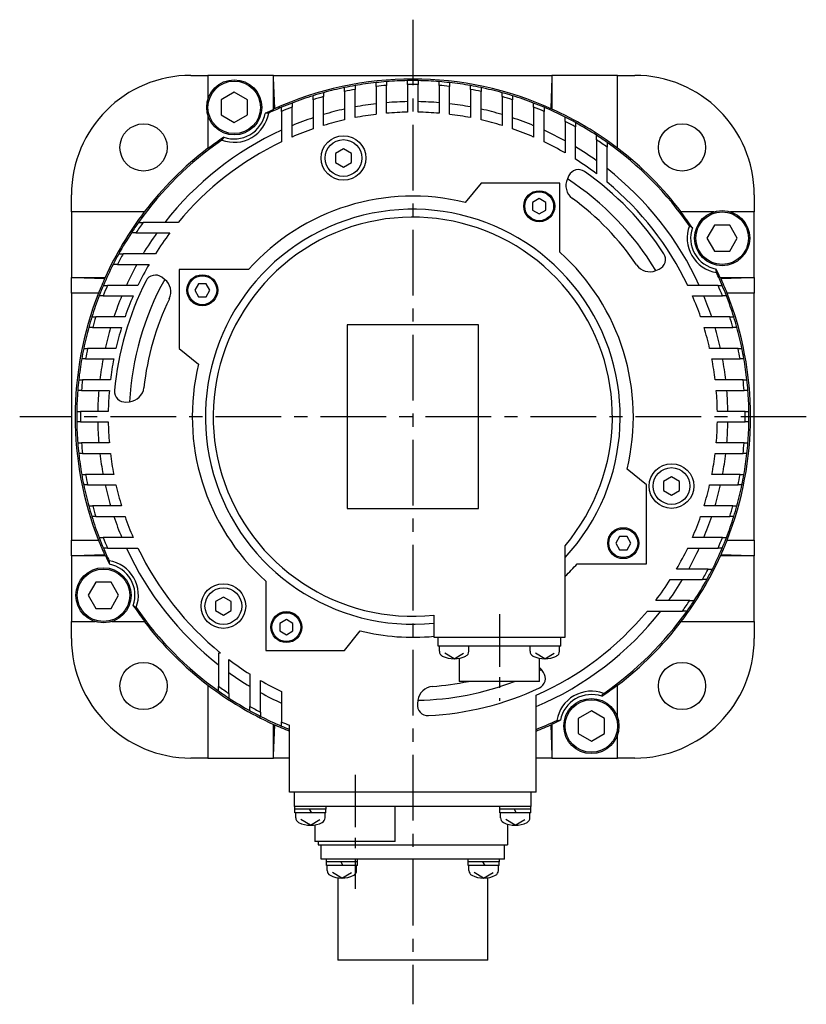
# Model space of a CAD drawing. Extents: x -443 to 613, y -303 to 271.
# Tile 1 of 4: x -443 to -293, y -112 to 76. Entities that reach past the tile are written whole.
import ezdxf

# ---------------------------------------------------------------- set-up
doc = ezdxf.new("R2010")
doc.units = 0
doc.linetypes.add('CENTER', pattern=[2, 1.25, -0.25, 0.25, -0.25])
doc.layers.add('CENTER', color=6, linetype='CENTER')
doc.layers.add('OUTLINE', color=7, linetype='CONTINUOUS')

msp = doc.modelspace()

# ---------------------------------------------------------------- linework, layer by layer
at = {"layer": 'CENTER', "ltscale": 10}
for p, q in [((-368.14, 75.6), (-368.14, -111.89)), ((-293.21, 0), (-442.99, 0))]:
    msp.add_line(p, q, dxfattribs=at)
at = {"layer": 'CENTER', "ltscale": 8}
for p, q in [((-351.64, -37.6), (-351.64, -54.12)), ((-379.14, -68.18), (-379.14, -89.9))]:
    msp.add_line(p, q, dxfattribs=at)
at = {"layer": 'OUTLINE'}
for p, q in [((-410.39, 65), (-407.14, 65)), ((-394.64, 65), (-407.14, 65)), ((-407.14, 65), (-407.14, 60.5)), ((-394.64, 65), (-341.64, 65)), ((-394.64, 58.52), (-394.64, 65)), ((-394.44, 58.68), (-394.64, 64.5)), ((-373.14, 63.8), (-373.14, 63.08)), ((-369.14, 63.27), (-369.14, 63.99)), ((-367.14, 63.99), (-367.14, 63.27)), ((-363.14, 63.08), (-363.14, 63.8)), ((-341.64, 64.5), (-341.85, 58.68)), ((-341.64, 65), (-341.64, 58.59)), ((-329.14, 65), (-341.64, 65)), ((-329.14, 65), (-325.89, 65)), ((-329.14, 51.12), (-329.14, 65)), ((-381.14, 61.93), (-381.14, 62.67)), ((-381.14, 61.93), (-381.14, 56.52)), ((-379.14, 63.05), (-379.14, 62.32)), ((-379.14, 56.95), (-379.14, 62.32)), ((-375.14, 62.89), (-375.14, 63.62)), ((-375.14, 62.89), (-375.14, 57.58)), ((-373.14, 57.78), (-373.14, 63.08)), ((-369.14, 63.27), (-369.14, 57.99)), ((-367.14, 57.99), (-367.14, 63.27)), ((-363.14, 63.08), (-363.14, 57.78)), ((-361.14, 63.62), (-361.14, 62.89)), ((-361.14, 57.58), (-361.14, 62.89)), ((-357.14, 62.32), (-357.14, 63.05)), ((-357.14, 62.32), (-357.14, 56.95)), ((-355.14, 62.67), (-355.14, 61.93)), ((-355.14, 56.52), (-355.14, 61.93)), ((-402.14, 61.79), (-404.64, 60.34)), ((-404.64, 60.34), (-404.64, 57.46)), ((-399.64, 60.34), (-402.14, 61.79)), ((-399.64, 57.46), (-399.64, 60.34)), ((-387.14, 60.36), (-387.14, 61.11)), ((-387.14, 60.36), (-387.14, 54.8)), ((-385.14, 61.7), (-385.14, 60.95)), ((-385.14, 55.45), (-385.14, 60.95)), ((-351.14, 60.95), (-351.14, 61.7)), ((-351.14, 60.95), (-351.14, 55.45)), ((-349.14, 61.11), (-349.14, 60.36)), ((-349.14, 54.8), (-349.14, 60.36)), ((-393.14, 58.13), (-393.14, 58.92)), ((-393.14, 58.13), (-393.14, 52.34)), ((-391.14, 59.72), (-391.14, 58.95)), ((-391.14, 53.24), (-391.14, 58.95)), ((-345.14, 58.95), (-345.14, 59.72)), ((-345.14, 58.95), (-345.14, 53.24)), ((-343.14, 58.92), (-343.14, 58.13)), ((-343.14, 52.34), (-343.14, 58.13)), ((-407.14, 57.3), (-407.14, 51.05)), ((-404.64, 57.46), (-402.14, 56.01)), ((-402.14, 56.01), (-399.64, 57.46)), ((-339.14, 56.24), (-339.14, 57.05)), ((-339.14, 56.24), (-339.14, 50.23)), ((-337.14, 55.99), (-337.14, 55.17)), ((-337.14, 49.02), (-337.14, 55.17)), ((-333.14, 52.72), (-333.14, 53.58)), ((-333.14, 52.72), (-333.14, 46.25)), ((-381.34, 50.99), (-382.84, 50.13)), ((-379.84, 50.13), (-381.34, 50.99)), ((-331.14, 52.22), (-331.14, 51.34)), ((-331.14, 44.67), (-331.14, 51.34)), ((-382.84, 50.13), (-382.84, 48.4)), ((-379.84, 48.4), (-379.84, 50.13)), ((-382.84, 48.4), (-381.34, 47.53)), ((-381.34, 47.53), (-379.84, 48.4)), ((-338.41, 45.9), (-338.71, 45.27)), ((-355.14, 44.5), (-358.15, 40.79)), ((-340.14, 44.5), (-355.14, 44.5)), ((-340.14, 31.3), (-340.14, 44.5)), ((-433.14, 39), (-433.14, 42.25)), ((-344.07, 41.52), (-345.32, 40.79)), ((-342.82, 40.79), (-344.07, 41.52)), ((-303.14, 42.25), (-303.14, 39)), ((-345.32, 40.79), (-345.32, 39.35)), ((-342.82, 39.35), (-342.82, 40.79)), ((-419.27, 39), (-433.14, 39)), ((-433.14, 39), (-433.14, 26.5)), ((-345.32, 39.35), (-344.07, 38.63)), ((-344.07, 38.63), (-342.82, 39.35)), ((-310.84, 39), (-317.09, 39)), ((-303.14, 39), (-307.64, 39)), ((-303.14, 26.5), (-303.14, 39)), ((-420.36, 37), (-419.48, 37)), ((-412.81, 37), (-419.48, 37)), ((-310.69, 36.5), (-312.13, 34)), ((-307.8, 36.5), (-310.69, 36.5)), ((-306.36, 34), (-307.8, 36.5)), ((-420.86, 35), (-421.72, 35)), ((-420.86, 35), (-414.39, 35)), ((-312.13, 34), (-310.69, 31.5)), ((-307.8, 31.5), (-306.36, 34)), ((-424.13, 31), (-423.31, 31)), ((-417.16, 31), (-423.31, 31)), ((-310.69, 31.5), (-307.8, 31.5)), ((-424.39, 29), (-425.2, 29)), ((-424.39, 29), (-418.37, 29)), ((-433.14, 23.5), (-433.14, 26.5)), ((-433.14, 26.5), (-426.73, 26.5)), ((-432.64, 26.5), (-426.82, 26.3)), ((-415.39, 26.15), (-415.94, 26.57)), ((-399.45, 28), (-412.64, 28)), ((-412.64, 28), (-412.64, 13)), ((-321.87, 27.84), (-321.23, 28.11)), ((-309.62, 26.5), (-303.14, 26.5)), ((-309.47, 26.3), (-303.64, 26.5)), ((-303.14, 26.5), (-303.14, 23.5)), ((-427.06, 25), (-426.28, 25)), ((-420.48, 25), (-426.28, 25)), ((-408.94, 25.33), (-409.66, 24.08)), ((-407.49, 25.33), (-408.94, 25.33)), ((-406.77, 24.08), (-407.49, 25.33)), ((-310.01, 25), (-315.81, 25)), ((-310.01, 25), (-309.23, 25)), ((-433.14, 23.5), (-433.14, -23.5)), ((-427.99, 23.5), (-433.14, 23.5)), ((-427.1, 23), (-427.87, 23)), ((-427.1, 23), (-421.39, 23)), ((-409.66, 24.08), (-408.94, 22.83)), ((-408.94, 22.83), (-407.49, 22.83)), ((-407.49, 22.83), (-406.77, 24.08)), ((-314.9, 23), (-309.19, 23)), ((-308.42, 23), (-309.19, 23)), ((-303.14, 23.5), (-308.29, 23.5)), ((-303.14, -23.5), (-303.14, 23.5)), ((-429.26, 19), (-428.5, 19)), ((-422.94, 19), (-428.5, 19)), ((-307.78, 19), (-313.34, 19)), ((-307.78, 19), (-307.03, 19)), ((-429.1, 17), (-429.84, 17)), ((-429.1, 17), (-423.6, 17)), ((-355.64, 17.5), (-380.64, 17.5)), ((-380.64, 17.5), (-380.64, -17.5)), ((-355.64, -17.5), (-355.64, 17.5)), ((-312.69, 17), (-307.19, 17)), ((-306.44, 17), (-307.19, 17)), ((-430.81, 13), (-430.07, 13)), ((-424.67, 13), (-430.07, 13)), ((-412.64, 13), (-408.94, 10)), ((-306.21, 13), (-311.62, 13)), ((-306.21, 13), (-305.48, 13)), ((-430.46, 11), (-431.19, 11)), ((-430.46, 11), (-425.09, 11)), ((-311.2, 11), (-305.83, 11)), ((-305.1, 11), (-305.83, 11)), ((-431.76, 7), (-431.03, 7)), ((-425.72, 7), (-431.03, 7)), ((-305.25, 7), (-310.57, 7)), ((-305.25, 7), (-304.53, 7)), ((-431.23, 5), (-431.95, 5)), ((-431.23, 5), (-425.93, 5)), ((-310.36, 5), (-305.06, 5)), ((-304.34, 5), (-305.06, 5)), ((-422.76, 2.8), (-422.07, 2.86)), ((-432.14, 1), (-431.42, 1)), ((-426.13, 1), (-431.42, 1)), ((-304.87, 1), (-310.15, 1)), ((-304.87, 1), (-304.15, 1)), ((-431.42, -1), (-432.14, -1)), ((-431.42, -1), (-426.13, -1)), ((-310.15, -1), (-304.87, -1)), ((-304.15, -1), (-304.87, -1)), ((-431.95, -5), (-431.23, -5)), ((-425.93, -5), (-431.23, -5)), ((-305.06, -5), (-310.36, -5)), ((-305.06, -5), (-304.34, -5)), ((-431.03, -7), (-431.76, -7)), ((-431.03, -7), (-425.72, -7)), ((-310.57, -7), (-305.25, -7)), ((-304.53, -7), (-305.25, -7)), ((-431.19, -11), (-430.46, -11)), ((-425.09, -11), (-430.46, -11)), ((-323.64, -13), (-327.35, -10)), ((-305.83, -11), (-311.2, -11)), ((-305.83, -11), (-305.1, -11)), ((-430.07, -13), (-430.81, -13)), ((-430.07, -13), (-424.67, -13)), ((-323.64, -28), (-323.64, -13)), ((-318.88, -11.47), (-320.38, -12.33)), ((-320.38, -12.33), (-320.38, -14.07)), ((-317.38, -12.33), (-318.88, -11.47)), ((-317.38, -14.07), (-317.38, -12.33)), ((-311.62, -13), (-306.21, -13)), ((-305.48, -13), (-306.21, -13)), ((-320.38, -14.07), (-318.88, -14.93)), ((-318.88, -14.93), (-317.38, -14.07)), ((-429.84, -17), (-429.1, -17)), ((-423.6, -17), (-429.1, -17)), ((-380.64, -17.5), (-355.64, -17.5)), ((-307.19, -17), (-312.69, -17)), ((-307.19, -17), (-306.44, -17)), ((-428.5, -19), (-429.26, -19)), ((-428.5, -19), (-422.94, -19)), ((-313.34, -19), (-307.78, -19)), ((-307.03, -19), (-307.78, -19)), ((-433.14, -26.5), (-433.14, -23.5)), ((-433.14, -23.5), (-427.99, -23.5)), ((-427.87, -23), (-427.1, -23)), ((-421.39, -23), (-427.1, -23)), ((-328.79, -22.83), (-329.51, -24.08)), ((-329.51, -24.08), (-328.79, -25.33)), ((-327.35, -22.83), (-328.79, -22.83)), ((-326.63, -24.08), (-327.35, -22.83)), ((-327.35, -25.33), (-326.63, -24.08)), ((-309.19, -23), (-314.9, -23)), ((-309.19, -23), (-308.42, -23)), ((-308.29, -23.5), (-303.14, -23.5)), ((-303.14, -23.5), (-303.14, -26.5)), ((-426.28, -25), (-427.06, -25)), ((-426.28, -25), (-420.48, -25)), ((-339.14, -42), (-339.14, -24.56)), ((-328.79, -25.33), (-327.35, -25.33)), ((-315.81, -25), (-310.01, -25)), ((-309.23, -25), (-310.01, -25)), ((-426.66, -26.5), (-433.14, -26.5)), ((-433.14, -26.5), (-433.14, -39)), ((-426.82, -26.3), (-432.64, -26.5)), ((-336.84, -28), (-323.64, -28)), ((-303.14, -26.5), (-309.56, -26.5)), ((-303.64, -26.5), (-309.47, -26.3)), ((-303.14, -39), (-303.14, -26.5)), ((-311.9, -29), (-317.91, -29)), ((-311.9, -29), (-311.09, -29)), ((-428.49, -31.5), (-429.93, -34)), ((-425.6, -31.5), (-428.49, -31.5)), ((-424.16, -34), (-425.6, -31.5)), ((-396.14, -31.3), (-396.14, -44.5)), ((-319.12, -31), (-312.98, -31)), ((-312.15, -31), (-312.98, -31)), ((-429.93, -34), (-428.49, -36.5)), ((-425.6, -36.5), (-424.16, -34)), ((-404.21, -34.33), (-405.71, -35.2)), ((-405.71, -35.2), (-405.71, -36.93)), ((-402.71, -35.2), (-404.21, -34.33)), ((-402.71, -36.93), (-402.71, -35.2)), ((-315.42, -35), (-321.89, -35)), ((-315.42, -35), (-314.56, -35)), ((-428.49, -36.5), (-425.6, -36.5)), ((-405.71, -36.93), (-404.21, -37.79)), ((-404.21, -37.79), (-402.71, -36.93)), ((-323.48, -37), (-316.81, -37)), ((-315.92, -37), (-316.81, -37)), ((-433.14, -42.25), (-433.14, -39)), ((-433.14, -39), (-428.64, -39)), ((-425.44, -39), (-419.19, -39)), ((-392.22, -38.63), (-393.47, -39.35)), ((-393.47, -39.35), (-393.47, -40.79)), ((-390.97, -39.35), (-392.22, -38.63)), ((-390.97, -40.79), (-390.97, -39.35)), ((-364.14, -37.79), (-364.14, -42)), ((-317.02, -39), (-303.14, -39)), ((-303.14, -39), (-303.14, -42.25)), ((-393.47, -40.79), (-392.22, -41.52)), ((-392.22, -41.52), (-390.97, -40.79)), ((-381.14, -44.5), (-378.14, -40.79)), ((-364.14, -42), (-339.14, -42)), ((-363.34, -43.7), (-363.34, -42)), ((-339.94, -43.7), (-339.94, -42)), ((-396.14, -44.5), (-381.14, -44.5)), ((-360.14, -43.7), (-363.34, -43.7)), ((-363.07, -44.67), (-363.07, -43.7)), ((-343.14, -43.7), (-360.14, -43.7)), ((-357.47, -44.67), (-357.47, -43.7)), ((-345.81, -44.67), (-345.81, -43.7)), ((-339.94, -43.7), (-343.14, -43.7)), ((-340.21, -44.67), (-340.21, -43.7)), ((-404.74, -45), (-405.14, -45)), ((-405.14, -45), (-405.14, -51.34)), ((-403.14, -52.72), (-403.14, -46.25)), ((-360.27, -46.1), (-362.07, -45.02)), ((-360.27, -46.1), (-358.47, -45.02)), ((-359.29, -46), (-359.29, -50.4)), ((-343.01, -46.1), (-344.81, -45.02)), ((-343.99, -50.4), (-343.99, -46)), ((-343.01, -46.1), (-341.21, -45.02)), ((-343.99, -47.78), (-343.65, -48.13)), ((-343.26, -48.7), (-343.65, -48.13)), ((-399.14, -49.02), (-399.14, -55.17)), ((-397.14, -56.24), (-397.14, -50.23)), ((-351.64, -50.4), (-359.29, -50.4)), ((-343.99, -50.4), (-351.64, -50.4)), ((-407.14, -51.12), (-407.14, -65)), ((-405.14, -52.22), (-405.14, -51.34)), ((-393.14, -52.34), (-393.14, -58.13)), ((-329.14, -57.3), (-329.14, -51.05)), ((-403.14, -52.72), (-403.14, -53.58)), ((-367.17, -53.99), (-367.26, -54.68)), ((-344.64, -71.5), (-344.64, -53.03)), ((-399.14, -55.99), (-399.14, -55.17)), ((-397.14, -56.24), (-397.14, -57.05)), ((-334.14, -56.01), (-336.64, -57.46)), ((-331.64, -57.46), (-334.14, -56.01)), ((-336.64, -57.46), (-336.64, -60.34)), ((-331.64, -60.34), (-331.64, -57.46)), ((-394.64, -65), (-394.64, -58.59)), ((-394.64, -64.5), (-394.44, -58.68)), ((-393.14, -58.92), (-393.14, -58.13)), ((-391.64, -71.5), (-391.64, -58.75)), ((-341.85, -58.68), (-341.64, -64.5)), ((-341.64, -58.52), (-341.64, -65)), ((-336.64, -60.34), (-334.14, -61.79)), ((-334.14, -61.79), (-331.64, -60.34)), ((-329.14, -65), (-329.14, -60.5)), ((-407.14, -65), (-410.39, -65)), ((-407.14, -65), (-394.64, -65)), ((-391.64, -65), (-394.64, -65)), ((-341.64, -65), (-344.64, -65)), ((-341.64, -65), (-329.14, -65)), ((-325.89, -65), (-329.14, -65)), ((-344.64, -71.5), (-391.64, -71.5)), ((-390.64, -74.2), (-390.64, -71.5)), ((-345.64, -71.5), (-345.64, -74.2)), ((-387.57, -74.2), (-390.64, -74.2)), ((-390.64, -74.2), (-390.64, -74.7)), ((-387.64, -74.7), (-390.64, -74.7)), ((-387.85, -74.7), (-387.44, -75.4)), ((-384.64, -74.7), (-387.64, -74.7)), ((-348.71, -74.2), (-387.57, -74.2)), ((-384.64, -74.7), (-384.64, -74.2)), ((-371.49, -80.9), (-371.49, -74.2)), ((-351.64, -74.2), (-351.64, -74.7)), ((-348.64, -74.7), (-351.64, -74.7)), ((-348.85, -74.7), (-348.44, -75.4)), ((-345.64, -74.2), (-348.71, -74.2)), ((-345.64, -74.7), (-348.64, -74.7)), ((-345.64, -74.7), (-345.64, -74.2)), ((-384.69, -75.4), (-390.59, -75.4)), ((-390.44, -76.37), (-390.44, -75.4)), ((-387.64, -77.8), (-389.44, -76.72)), ((-387.64, -77.8), (-385.84, -76.72)), ((-384.84, -76.37), (-384.84, -75.4)), ((-345.69, -75.4), (-351.59, -75.4)), ((-351.44, -76.37), (-351.44, -75.4)), ((-348.64, -77.8), (-350.44, -76.72)), ((-348.64, -77.8), (-346.84, -76.72)), ((-345.84, -76.37), (-345.84, -75.4)), ((-386.79, -77.73), (-386.79, -80.9)), ((-350.14, -77.57), (-350.14, -81.5)), ((-379.14, -80.9), (-386.79, -80.9)), ((-386.14, -80.9), (-386.14, -81.5)), ((-386.14, -81.5), (-350.14, -81.5)), ((-385.6, -84.25), (-385.6, -81.5)), ((-371.49, -80.9), (-379.14, -80.9)), ((-350.68, -84.25), (-350.68, -81.5)), ((-382.1, -84.25), (-385.6, -84.25)), ((-384.64, -84.25), (-384.64, -84.75)), ((-354.18, -84.25), (-382.1, -84.25)), ((-378.64, -84.75), (-378.64, -84.25)), ((-357.65, -84.25), (-357.65, -84.75)), ((-350.68, -84.25), (-354.18, -84.25)), ((-351.65, -84.75), (-351.65, -84.25)), ((-378.64, -84.75), (-384.64, -84.75)), ((-378.69, -85.45), (-384.59, -85.45)), ((-384.44, -86.42), (-384.44, -85.45)), ((-381.84, -84.75), (-381.44, -85.45)), ((-378.84, -86.42), (-378.84, -85.45)), ((-354.65, -84.75), (-357.65, -84.75)), ((-351.7, -85.45), (-357.6, -85.45)), ((-357.45, -86.42), (-357.45, -85.45)), ((-354.85, -84.75), (-354.45, -85.45)), ((-351.65, -84.75), (-354.65, -84.75)), ((-351.85, -86.42), (-351.85, -85.45)), ((-381.64, -87.85), (-383.44, -86.77)), ((-382.43, -87.79), (-382.43, -103.49)), ((-381.64, -87.85), (-379.84, -86.77)), ((-354.65, -87.85), (-356.45, -86.77)), ((-354.65, -87.85), (-352.85, -86.77)), ((-353.86, -103.49), (-353.86, -87.79)), ((-368.14, -103.49), (-382.43, -103.49)), ((-353.86, -103.49), (-368.14, -103.49))]:
    msp.add_line(p, q, dxfattribs=at)
at = {"layer": 'OUTLINE', "ltscale": 5}
for p, q in [((-390.59, -75.4), (-390.59, -74.7)), ((-384.69, -75.4), (-384.69, -74.7)), ((-351.59, -75.4), (-351.59, -74.7)), ((-345.69, -75.4), (-345.69, -74.7)), ((-384.59, -85.45), (-384.59, -84.75)), ((-378.69, -85.45), (-378.69, -84.75)), ((-357.6, -85.45), (-357.6, -84.75)), ((-351.7, -85.45), (-351.7, -84.75))]:
    msp.add_line(p, q, dxfattribs=at)
at = {"layer": 'OUTLINE', "flags": 128}
for points in [[(-395.58, 57.82), (-395.93, 57.79), (-396.25, 57.77)], [(-404.11, 53.23), (-404.29, 52.97), (-404.49, 52.67)], [(-314.91, 35.97), (-315.17, 36.15), (-315.47, 36.35)], [(-310.32, 27.43), (-310.35, 27.78), (-310.38, 28.11)], [(-425.97, -27.43), (-425.94, -27.78), (-425.91, -28.11)], [(-421.37, -35.97), (-421.11, -36.15), (-420.82, -36.35)], [(-332.18, -53.23), (-332, -52.97), (-331.79, -52.67)], [(-340.71, -57.82), (-340.36, -57.79), (-340.04, -57.77)]]:
    msp.add_lwpolyline(points, dxfattribs=at)
at = {"layer": 'OUTLINE'}
for centre, radius in [((-402.14, 58.9), 5.25), ((-402.14, 58.9), 5), ((-419.41, 51.27), 4.5), ((-316.88, 51.27), 4.5), ((-381.34, 49.26), 4.25), ((-381.34, 49.26), 3.5), ((-344.07, 40.07), 2.95), ((-344.07, 40.07), 2.75), ((-309.24, 34), 5.25), ((-309.24, 34), 5), ((-408.22, 24.08), 2.95), ((-408.22, 24.08), 2.75), ((-318.88, -13.2), 4.25), ((-318.88, -13.2), 3.5), ((-328.07, -24.08), 2.95), ((-328.07, -24.08), 2.75), ((-427.04, -34), 5.25), ((-427.04, -34), 5), ((-404.21, -36.06), 4.25), ((-404.21, -36.06), 3.5), ((-392.22, -40.07), 2.95), ((-392.22, -40.07), 2.75), ((-419.41, -51.27), 4.5), ((-316.88, -51.27), 4.5), ((-334.14, -58.9), 5.25), ((-334.14, -58.9), 5)]:
    msp.add_circle(centre, radius, dxfattribs=at)
for centre, radius, start, end in [((-410.39, 42.25), 22.75, 90, 180), ((-368.14, 0), 64.3, 65.6613, 114.3387), ((-368.14, 0), 64, 94.4808, 96.2793), ((-368.14, 0), 64, 90.8953, 94.4808), ((-368.14, 0), 64, 89.1047, 90.8953), ((-368.14, 0), 64, 85.5192, 89.1047), ((-368.14, 0), 64, 83.7207, 85.5192), ((-325.89, 42.25), 22.75, 0, 90), ((-368.14, 0), 64, 101.7198, 105.4041), ((-368.14, 0), 64, 99.8969, 101.7198), ((-368.14, 0), 63.28, 100.0106, 101.8551), ((-368.14, 0), 64, 96.2793, 99.8969), ((-368.14, 0), 63.28, 94.5319, 96.351), ((-368.14, 0), 63.28, 89.0945, 90.9055), ((-368.14, 0), 63.28, 83.649, 85.4681), ((-368.14, 0), 64, 80.1031, 83.7207), ((-368.14, 0), 64, 78.2802, 80.1031), ((-368.14, 0), 63.28, 78.1449, 79.9894), ((-368.14, 0), 64, 74.5959, 78.2802), ((-368.14, 0), 64, 107.27, 111.0618), ((-368.14, 0), 64, 105.4041, 107.27), ((-368.14, 0), 63.28, 105.5838, 107.4728), ((-368.14, 0), 64, 72.73, 74.5959), ((-368.14, 0), 63.28, 72.5272, 74.4162), ((-368.14, 0), 64, 68.9382, 72.73), ((-368.14, 0), 64.24, 114.3622, 115.9467), ((-368.14, 0), 64, 112.9934, 115.3815), ((-368.14, 0), 64, 111.0618, 112.9934), ((-368.14, 0), 63.28, 111.3131, 113.2704), ((-368.14, 0), 60, 102.5133, 106.4592), ((-368.14, 0), 60, 96.6998, 100.564), ((-368.14, 0), 60, 90.955, 94.7802), ((-368.14, 0), 60, 85.2198, 89.045), ((-368.14, 0), 60, 79.436, 83.3002), ((-368.14, 0), 60, 73.5408, 77.4867), ((-368.14, 0), 64, 67.0066, 68.9382), ((-368.14, 0), 63.28, 66.7296, 68.6869), ((-368.14, 0), 64, 63.0556, 67.0066), ((-368.14, 0), 64.3, 52.6608, 65.6613), ((-402.14, 58.9), 6.65, 249.3112, 350.6802), ((-402.14, 58.9), 6, 250.8813, 349.11), ((-368.14, 0), 60, 108.4615, 112.5403), ((-368.14, 0), 58, 102.9522, 107.0438), ((-368.14, 0), 58, 96.9319, 100.9327), ((-368.14, 0), 58, 90.9879, 94.9454), ((-368.14, 0), 58, 85.0546, 89.0121), ((-368.14, 0), 58, 79.0673, 83.0681), ((-368.14, 0), 58, 72.9562, 77.0478), ((-368.14, 0), 60, 67.4597, 71.5385), ((-368.14, 0), 64, 61.0285, 63.0556), ((-368.14, 0), 60, 114.6243, 141.9269), ((-368.14, 0), 58, 109.1223, 113.3628), ((-368.14, 0), 58, 66.6372, 70.8777), ((-368.14, 0), 60, 61.0967, 65.3757), ((-368.14, 0), 63.28, 60.6668, 62.7237), ((-368.14, 0), 64, 56.8471, 61.0285), ((-368.14, 0), 64, 124.6098, 144.6812), ((-368.14, 0), 64.24, 124.0447, 127.3787), ((-368.14, 0), 64, 54.6812, 56.8471), ((-368.14, 0), 63.28, 54.2179, 56.4202), ((-368.14, 0), 64.3, 127.3392, 142.6608), ((-368.14, 0), 58, 115.5332, 140.3623), ((-368.14, 0), 58, 60, 64.4668), ((-368.14, 0), 60, 54.3147, 58.8911), ((-368.14, 0), 64, 34.6098, 54.6812), ((-368.14, 0), 64.3, 37.3392, 52.6608), ((-368.14, 0), 58, 52.8827, 57.6912), ((-336.6, 45.06), 2, 55.0058, 154.9963), ((-368.14, 0), 60, 24.6243, 51.9269), ((-335.99, 44), 3, 154.9963, 233.8436), ((-368.14, 0), 54, 31.0319, 56.9681), ((-368.14, 0), 57, 32.9942, 55.0058), ((-368.14, 0), 58, 25.5332, 50.3623), ((-368.14, 0), 42, 76.2288, 138.1897), ((-368.14, 0), 51.5, 34.1564, 53.8436), ((-368.14, 0), 39.5, 317.2377, 275.8121), ((-368.14, 0), 64.3, 142.6608, 155.6613), ((-368.14, 0), 38, 319.7434, 276.0423), ((-368.14, 0), 64.24, 34.0447, 37.3787), ((-368.14, 0), 64, 144.6812, 146.8471), ((-368.14, 0), 63.28, 144.2179, 146.4202), ((-309.24, 34), 6.65, 159.3112, 260.6802), ((-309.24, 34), 6, 160.8813, 259.11), ((-368.14, 0), 64, 146.8471, 151.0285), ((-368.14, 0), 60, 144.3147, 148.8911), ((-368.14, 0), 58, 142.8827, 147.6912), ((-368.14, 0), 64, 151.0285, 153.0556), ((-368.14, 0), 63.28, 150.6668, 152.7237), ((-368.14, 0), 42, 346.2288, 48.1897), ((-322.01, 29.95), 2, 293.0037, 32.9942), ((-368.14, 0), 64, 153.0556, 157.0066), ((-368.14, 0), 60, 151.0967, 155.3757), ((-368.14, 0), 58, 150, 154.4668), ((-323.04, 30.6), 3, 214.1716, 292.9449), ((-368.14, 0), 64.3, 155.6613, 158.5632), ((-417.15, 24.97), 2, 53.0037, 152.9942), ((-368.14, 0), 64.24, 24.3622, 25.9467), ((-368.14, 0), 64, 22.9934, 25.3815), ((-368.14, 0), 64.3, 21.4368, 24.3387), ((-368.14, 0), 64, 157.0066, 158.9382), ((-368.14, 0), 63.28, 156.7296, 158.6869), ((-368.14, 0), 57, 152.9942, 175.0058), ((-368.14, 0), 54, 151.0319, 176.9681), ((-417.2, 23.76), 3, 334.1716, 52.9761), ((-368.14, 0), 63.28, 21.3131, 23.2704), ((-368.14, 0), 64, 21.0618, 22.9934), ((-368.14, 0), 64.3, 158.5632, 201.4368), ((-368.14, 0), 64, 158.9382, 162.73), ((-368.14, 0), 60, 157.4597, 161.5385), ((-368.14, 0), 58, 156.6372, 160.8777), ((-368.14, 0), 58, 19.1223, 23.3628), ((-368.14, 0), 60, 18.4615, 22.5403), ((-368.14, 0), 64, 17.27, 21.0618), ((-368.14, 0), 64.3, 338.5632, 21.4368), ((-368.14, 0), 51.5, 154.1564, 173.8436), ((-368.14, 0), 64, 162.73, 164.5959), ((-368.14, 0), 63.28, 162.5272, 164.4162), ((-368.14, 0), 63.28, 15.5838, 17.4728), ((-368.14, 0), 64, 15.4041, 17.27), ((-368.14, 0), 64, 164.5959, 168.2802), ((-368.14, 0), 60, 163.5408, 167.4867), ((-368.14, 0), 58, 162.9562, 167.0478), ((-368.14, 0), 58, 12.9522, 17.0438), ((-368.14, 0), 60, 12.5133, 16.4592), ((-368.14, 0), 64, 11.7198, 15.4041), ((-368.14, 0), 64, 168.2802, 170.1031), ((-368.14, 0), 63.28, 168.1449, 169.9894), ((-368.14, 0), 63.28, 10.0106, 11.8551), ((-368.14, 0), 64, 9.8969, 11.7198), ((-368.14, 0), 64, 170.1031, 173.7207), ((-368.14, 0), 60, 169.436, 173.3002), ((-368.14, 0), 58, 169.0673, 173.0681), ((-368.14, 0), 42, 166.2288, 228.1897), ((-368.14, 0), 58, 6.9319, 10.9327), ((-368.14, 0), 60, 6.6998, 10.564), ((-368.14, 0), 64, 6.2793, 9.8969), ((-368.14, 0), 64, 173.7207, 175.5192), ((-368.14, 0), 63.28, 173.649, 175.4681), ((-368.14, 0), 63.28, 4.5319, 6.351), ((-368.14, 0), 64, 4.4808, 6.2793), ((-368.14, 0), 64, 175.5192, 179.1047), ((-368.14, 0), 60, 175.2198, 179.045), ((-368.14, 0), 58, 175.0546, 179.0121), ((-422.93, 4.79), 2, 175.0058, 274.9963), ((-422.33, 5.84), 3, 274.9963, 353.8436), ((-368.14, 0), 58, 0.9879, 4.9454), ((-368.14, 0), 60, 0.955, 4.7802), ((-368.14, 0), 64, 0.8953, 4.4808), ((-368.14, 0), 64, 179.1047, 180.8953), ((-368.14, 0), 63.28, 179.0945, 180.9055), ((-368.14, 0), 63.28, 359.0945, 0.9055), ((-368.14, 0), 64, 359.1047, 0.8953), ((-368.14, 0), 64, 180.8953, 184.4808), ((-368.14, 0), 60, 180.955, 184.7802), ((-368.14, 0), 58, 180.9879, 184.9454), ((-368.14, 0), 58, 355.0546, 359.0121), ((-368.14, 0), 60, 355.2198, 359.045), ((-368.14, 0), 64, 355.5192, 359.1047), ((-368.14, 0), 64, 184.4808, 186.2793), ((-368.14, 0), 63.28, 184.5319, 186.351), ((-368.14, 0), 63.28, 353.649, 355.4681), ((-368.14, 0), 64, 353.7207, 355.5192), ((-368.14, 0), 64, 186.2793, 189.8969), ((-368.14, 0), 60, 186.6998, 190.564), ((-368.14, 0), 58, 186.9319, 190.9327), ((-368.14, 0), 58, 349.0673, 353.0681), ((-368.14, 0), 60, 349.436, 353.3002), ((-368.14, 0), 64, 350.1031, 353.7207), ((-368.14, 0), 64, 189.8969, 191.7198), ((-368.14, 0), 63.28, 190.0106, 191.8551), ((-368.14, 0), 63.28, 348.1449, 349.9894), ((-368.14, 0), 64, 348.2802, 350.1031), ((-368.14, 0), 64, 191.7198, 195.4041), ((-368.14, 0), 60, 192.5133, 196.4592), ((-368.14, 0), 58, 192.9522, 197.0438), ((-368.14, 0), 58, 342.9562, 347.0478), ((-368.14, 0), 60, 343.5408, 347.4867), ((-368.14, 0), 64, 344.5959, 348.2802), ((-368.14, 0), 64, 195.4041, 197.27), ((-368.14, 0), 63.28, 195.5838, 197.4728), ((-368.14, 0), 63.28, 342.5272, 344.4162), ((-368.14, 0), 64, 342.73, 344.5959), ((-368.14, 0), 64, 197.27, 201.0618), ((-368.14, 0), 60, 198.4615, 202.5403), ((-368.14, 0), 58, 199.1223, 203.3628), ((-368.14, 0), 58, 336.6372, 340.8777), ((-368.14, 0), 60, 337.4597, 341.5385), ((-368.14, 0), 64, 338.9382, 342.73), ((-368.14, 0), 64.3, 201.4368, 204.3387), ((-368.14, 0), 64, 201.0618, 202.9934), ((-368.14, 0), 63.28, 201.3131, 203.2704), ((-368.14, 0), 63.28, 336.7296, 338.6869), ((-368.14, 0), 64.3, 335.6613, 338.5632), ((-368.14, 0), 64, 337.0066, 338.9382), ((-368.14, 0), 64, 202.9934, 205.3815), ((-368.14, 0), 60, 204.6243, 231.9269), ((-368.14, 0), 58, 205.5332, 230.8833), ((-368.14, 0), 58, 330, 334.4668), ((-368.14, 0), 60, 331.0967, 335.3757), ((-368.14, 0), 64, 333.0556, 337.0066), ((-368.14, 0), 64.24, 204.3622, 205.9467), ((-427.04, -34), 6.65, 339.3112, 80.6802), ((-427.04, -34), 6, 340.8813, 79.11), ((-368.14, 0), 42, 313.6678, 318.1897), ((-368.14, 0), 64.3, 322.6608, 335.6613), ((-368.14, 0), 63.28, 330.6668, 332.7237), ((-368.14, 0), 64, 331.0285, 333.0556), ((-368.14, 0), 58, 322.8827, 327.6912), ((-368.14, 0), 60, 324.3147, 328.8911), ((-368.14, 0), 64, 326.8471, 331.0285), ((-368.14, 0), 63.28, 324.2179, 326.4202), ((-368.14, 0), 64, 324.6812, 326.8471), ((-368.14, 0), 64.24, 214.0447, 217.3787), ((-368.14, 0), 64, 214.6098, 234.6812), ((-368.14, 0), 60, 293.0582, 321.9269), ((-368.14, 0), 58, 293.9019, 320.3623), ((-368.14, 0), 64, 304.6098, 324.6812), ((-368.14, 0), 64.3, 217.3392, 232.6608), ((-368.14, 0), 64.3, 307.3392, 322.6608), ((-368.14, 0), 42, 256.2288, 275.465), ((-410.39, -42.25), 22.75, 180, 270), ((-325.89, -42.25), 22.75, 270, 0), ((-362.07, -44.67), 1, 180, 243.2563), ((-358.47, -44.67), 1, 296.7437, 0), ((-344.81, -44.67), 1, 180, 243.2563), ((-341.21, -44.67), 1, 296.7437, 0), ((-368.14, 0), 58, 232.8827, 237.6912), ((-360.27, -41.1), 5, 243.2563, 296.7437), ((-343.01, -41.1), 5, 243.2563, 296.7437), ((-368.14, 0), 60, 234.3147, 238.8911), ((-344.89, -49.84), 2, 295.0058, 34.9963), ((-368.14, 0), 54, 296.5656, 296.9681), ((-368.14, 0), 58, 240, 244.4668), ((-368.14, 0), 54, 271.0319, 291.0395), ((-368.14, 0), 51.5, 274.1564, 281.8633), ((-368.14, 0), 64.3, 232.6608, 245.6613), ((-368.14, 0), 63.28, 234.2179, 236.4202), ((-368.14, 0), 64, 234.6812, 236.8471), ((-364.19, -54.36), 3, 94.1564, 173.0037), ((-368.14, 0), 57, 272.9942, 295.0058), ((-334.14, -58.9), 6.65, 69.3112, 170.6802), ((-368.14, 0), 64.24, 304.0447, 307.3787), ((-368.14, 0), 64, 236.8471, 241.0285), ((-368.14, 0), 60, 241.0967, 245.3757), ((-334.14, -58.9), 6, 70.8813, 169.11), ((-368.14, 0), 63.28, 240.6668, 242.7237), ((-368.14, 0), 64, 241.0285, 243.0556), ((-365.27, -54.92), 2, 173.0037, 272.9942), ((-368.14, 0), 64, 243.0556, 247.0066), ((-368.14, 0), 64, 291.5423, 295.3815), ((-368.14, 0), 64.24, 294.3622, 295.9467), ((-368.14, 0), 64.3, 245.6613, 248.5632), ((-368.14, 0), 63.28, 246.7296, 248.2001), ((-368.14, 0), 64, 247.0066, 248.4577), ((-368.14, 0), 64.3, 291.4368, 294.3387), ((-389.44, -76.37), 1, 180, 243.2563), ((-385.84, -76.37), 1, 296.7437, 0), ((-350.44, -76.37), 1, 180, 243.2563), ((-346.84, -76.37), 1, 296.7437, 0), ((-387.64, -72.8), 5, 243.2563, 296.7437), ((-348.64, -72.8), 5, 243.2563, 296.7437), ((-383.44, -86.42), 1, 180, 243.2563), ((-381.64, -82.85), 5, 243.2563, 296.7437), ((-379.84, -86.42), 1, 296.7437, 0), ((-356.45, -86.42), 1, 180, 243.2563), ((-354.65, -82.85), 5, 243.2563, 296.7437), ((-352.85, -86.42), 1, 296.7437, 0)]:
    msp.add_arc(centre, radius, start, end, dxfattribs=at)

doc.saveas('drawing.dxf')
